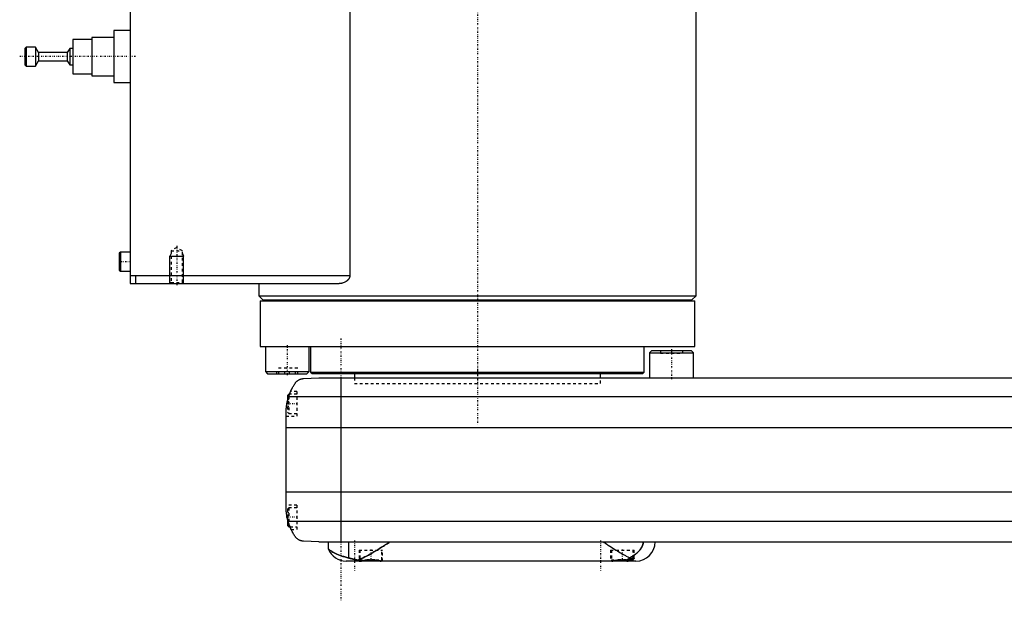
# Model space of a CAD drawing. Extents: x -174 to 602, y -139 to 487.
# Tile 1 of 6: x -167 to 193, y -81 to 131. Entities that reach past the tile are written whole.
import ezdxf

# ---------------------------------------------------------------- set-up
doc = ezdxf.new("R2010")
doc.units = 0
doc.linetypes.add('CENTER', pattern=[1.5, 0.45, -0.5, 0.05, -0.5])
doc.linetypes.add('DASHED', pattern=[2, 1, -1])
for name, color, linetype in [('AM_0', 7, 'CONTINUOUS'), ('AM_10', 7, 'CONTINUOUS'), ('AM_3', 7, 'DASHED'), ('AM_7', 7, 'CENTER')]:
    doc.layers.add(name, color=color, linetype=linetype)

msp = doc.modelspace()

# ---------------------------------------------------------------- linework, layer by layer
at = {"layer": 'AM_0', "color": 7, "linetype": 'CONTINUOUS'}
for p, q in [((-127, 313.5), (-127, 34.5)), ((-46.64, 291.5), (-46.64, 37.5)), ((80, 30), (80, 176)), ((-127, 127), (-133, 127)), ((-133, 127), (-133, 108)), ((-141, 123.75), (-148, 123.75)), ((-148, 123.75), (-148, 111.25)), ((-133, 124.5), (-141, 124.5)), ((-141, 124.5), (-141, 110.5)), ((-165, 121), (-165.5, 120.5)), ((-165.5, 120.5), (-165.5, 114.5)), ((-161.7, 121), (-165, 121)), ((-165, 121), (-165, 114)), ((-160.5, 119), (-161.7, 121)), ((-161.7, 121), (-161.7, 114)), ((-150, 119), (-160.5, 119)), ((-160.5, 119), (-160.5, 116)), ((-149.1, 120.5), (-150, 119)), ((-150, 119), (-150, 116)), ((-148, 120.5), (-149.1, 120.5)), ((-149.1, 120.5), (-149.1, 114.5)), ((-161.7, 114), (-160.5, 116)), ((-160.5, 116), (-150, 116)), ((-150, 116), (-149.1, 114.5)), ((-165.5, 114.5), (-165, 114)), ((-165, 114), (-161.7, 114)), ((-149.1, 114.5), (-148, 114.5)), ((-148, 111.25), (-141, 111.25)), ((-141, 110.5), (-133, 110.5)), ((-133, 108), (-127, 108)), ((-130.6, 46), (-131, 45.6)), ((-131, 45.6), (-131, 39.4)), ((-127, 46), (-130.6, 46)), ((-130.6, 46), (-130.6, 39)), ((-131, 39.4), (-130.6, 39)), ((-130.6, 39), (-127, 39)), ((-127, 37.5), (-46.64, 37.5)), ((-125, 34.5), (-125, 37.5)), ((-127, 34.5), (-50.56, 34.5)), ((-80, 34.5), (-80, 30)), ((-80, 30), (-78.5, 28.5)), ((-80, 30), (80, 30)), ((78.5, 28.5), (80, 30)), ((-79.5, 28.2), (-79.5, 11.5)), ((-79.5, 28.2), (79.5, 28.2)), ((-78.5, 28.5), (78.5, 28.5)), ((-75, 28.5), (-75, 28.2)), ((75, 28.2), (75, 28.5)), ((79.5, 11.5), (79.5, 28.2)), ((-79.5, 11.5), (79.5, 11.5)), ((-77.57, 11.5), (-77.57, 2.3)), ((-61.57, 2.3), (-61.57, 11.5)), ((-61, 11.5), (-61, 2.08)), ((61, 2.08), (61, 11.5)), ((63.8, 10), (63, 9.2)), ((63, 9.2), (63, 0)), ((63, 9.2), (79, 9.2)), ((63.8, 10), (78.2, 10)), ((79, 9.2), (78.2, 10)), ((79, 0), (79, 9.2)), ((-77.57, 2.3), (-76.77, 1.5)), ((-77.57, 2.3), (-61.57, 2.3)), ((-76.77, 1.5), (-62.37, 1.5)), ((-63.58, -0.25), (-58, 0)), ((-62.37, 1.5), (-61.57, 2.3)), ((-61, 2.08), (-60.5, 1.58)), ((-61, 2.08), (61, 2.08)), ((-60.5, 1.58), (60.5, 1.58)), ((-58, 0), (348, 0)), ((-50, 0), (-50, -60)), ((-45, 1.58), (-45, 0)), ((45, 0), (45, 1.58)), ((60.5, 1.58), (61, 2.08)), ((-69, -6), (-69.5, -6.5)), ((-69.5, -6.5), (-69.5, -8.59)), ((-69.01, -6.81), (359.01, -6.81)), ((-68.72, -6), (-69, -6)), ((-69, -6), (-69, -6.79)), ((-70, -46.97), (-70, -13.03)), ((-70, -18.16), (360, -18.16)), ((-70, -41.62), (360, -41.62)), ((-69.5, -51.41), (-69.5, -54)), ((-69.5, -54), (-69, -54.5)), ((-69.24, -52.43), (359.24, -52.43)), ((-69, -53.21), (-69, -54.5)), ((-69, -54.5), (-68.53, -54.5)), ((-58, -60), (-63.58, -59.75)), ((-58, -60), (351.5, -60)), ((-54.53, -60), (-54.53, -62.51)), ((-46.98, -65.9), (-46.98, -60)), ((58, -67), (-48, -67)), ((-42.61, -66.99), (-42.6, -67)), ((-35.4, -67), (-35.39, -66.99)), ((49.39, -66.99), (49.4, -67)), ((54.71, -66.6), (57, -66.6)), ((56.6, -67), (57, -66.6)), ((57, -66.6), (57, -65.89))]:
    msp.add_line(p, q, dxfattribs=at)
for points in [[(-46.64, 37.5, 0), (-46.64, 37.47, 0), (-46.64, 37.42, 0), (-46.64, 37.36, 0), (-46.64, 37.33, 0), (-46.65, 37.3, 0), (-46.65, 37.25, 0), (-46.66, 37.19, 0), (-46.67, 37.14, 0), (-46.68, 37.09, 0), (-46.69, 37.03, 0), (-46.69, 37, 0), (-46.7, 36.98, 0), (-46.71, 36.92, 0), (-46.73, 36.87, 0), (-46.75, 36.82, 0), (-46.76, 36.77, 0), (-46.78, 36.72, 0), (-46.79, 36.69, 0), (-46.8, 36.67, 0), (-46.82, 36.62, 0), (-46.84, 36.57, 0), (-46.86, 36.54, 0), (-46.87, 36.52, 0), (-46.89, 36.47, 0), (-46.92, 36.42, 0), (-46.93, 36.4, 0), (-46.94, 36.37, 0), (-46.97, 36.32, 0), (-47, 36.28, 0), (-47.03, 36.23, 0), (-47.06, 36.19, 0), (-47.09, 36.14, 0), (-47.1, 36.12, 0), (-47.12, 36.1, 0), (-47.15, 36.06, 0), (-47.18, 36.01, 0), (-47.21, 35.97, 0), (-47.25, 35.93, 0), (-47.28, 35.89, 0), (-47.3, 35.87, 0), (-47.32, 35.85, 0), (-47.35, 35.81, 0), (-47.39, 35.77, 0), (-47.43, 35.74, 0), (-47.46, 35.7, 0), (-47.5, 35.66, 0), (-47.52, 35.65, 0), (-47.54, 35.63, 0), (-47.58, 35.59, 0), (-47.61, 35.56, 0), (-47.65, 35.53, 0), (-47.69, 35.49, 0), (-47.73, 35.46, 0), (-47.75, 35.45, 0), (-47.77, 35.43, 0), (-47.81, 35.4, 0), (-47.85, 35.37, 0), (-47.98, 35.28, 0), (-48.11, 35.2, 0), (-48.23, 35.12, 0), (-48.49, 34.98, 0), (-48.76, 34.86, 0), (-49.04, 34.75, 0), (-49.32, 34.67, 0), (-49.6, 34.6, 0), (-49.74, 34.57, 0), (-49.88, 34.55, 0), (-50.15, 34.52, 0), (-50.42, 34.5, 0), (-50.56, 34.5, 0)], [(-69.01, -6.81, 0), (-68.95, -6.65, 0), (-68.84, -6.32, 0), (-68.72, -5.99, 0), (-68.66, -5.83, 0), (-68.59, -5.66, 0), (-68.46, -5.34, 0), (-68.33, -5.03, 0), (-68.19, -4.72, 0), (-68.05, -4.42, 0), (-67.91, -4.12, 0), (-67.83, -3.97, 0), (-67.76, -3.83, 0), (-67.61, -3.55, 0), (-67.46, -3.27, 0), (-67.3, -3, 0), (-67.15, -2.74, 0), (-67, -2.49, 0), (-66.92, -2.37, 0), (-66.85, -2.25, 0), (-66.7, -2.02, 0), (-66.55, -1.8, 0), (-66.48, -1.69, 0)], [(-66.48, -1.69, 0), (-66.4, -1.61, 0), (-66.26, -1.45, 0), (-66.11, -1.31, 0), (-66.03, -1.24, 0), (-65.95, -1.17, 0), (-65.8, -1.05, 0), (-65.64, -0.94, 0), (-65.49, -0.84, 0), (-65.33, -0.75, 0), (-65.18, -0.67, 0), (-65.1, -0.63, 0), (-65.02, -0.59, 0), (-64.87, -0.53, 0), (-64.72, -0.48, 0), (-64.57, -0.42, 0), (-64.47, -0.4, 0), (-64.44, -0.39, 0), (-64.42, -0.38, 0), (-64.4, -0.38, 0), (-64.39, -0.37, 0), (-64.36, -0.37, 0), (-64.33, -0.36, 0), (-64.3, -0.35, 0), (-64.28, -0.35, 0), (-64.25, -0.34, 0), (-64.23, -0.34, 0), (-64.22, -0.33, 0), (-64.19, -0.33, 0), (-64.16, -0.32, 0), (-64.14, -0.32, 0), (-64.13, -0.32, 0), (-64.1, -0.31, 0), (-64.07, -0.31, 0), (-64.05, -0.3, 0), (-64.04, -0.3, 0), (-64.01, -0.3, 0), (-63.98, -0.29, 0), (-63.95, -0.29, 0), (-63.92, -0.28, 0), (-63.88, -0.28, 0), (-63.87, -0.28, 0), (-63.85, -0.28, 0), (-63.82, -0.27, 0), (-63.79, -0.27, 0), (-63.76, -0.27, 0), (-63.73, -0.26, 0), (-63.69, -0.26, 0), (-63.68, -0.26, 0), (-63.66, -0.26, 0), (-63.63, -0.26, 0), (-63.6, -0.25, 0), (-63.58, -0.25, 0)], [(-70, -13.03, 0), (-70, -12.86, 0), (-69.99, -12.52, 0), (-69.98, -12.18, 0), (-69.97, -12.01, 0), (-69.96, -11.84, 0), (-69.94, -11.5, 0), (-69.91, -11.15, 0), (-69.88, -10.81, 0), (-69.83, -10.46, 0), (-69.79, -10.12, 0), (-69.76, -9.94, 0), (-69.73, -9.77, 0), (-69.67, -9.42, 0), (-69.6, -9.07, 0), (-69.53, -8.72, 0), (-69.45, -8.37, 0), (-69.36, -8.03, 0), (-69.32, -7.85, 0), (-69.27, -7.68, 0), (-69.17, -7.33, 0), (-69.06, -6.99, 0), (-69.01, -6.81, 0)], [(-68.72, -6, 0), (-68.7, -5.95, 0), (-68.66, -5.85, 0), (-68.63, -5.75, 0), (-68.61, -5.71, 0), (-68.59, -5.66, 0), (-68.56, -5.58, 0), (-68.53, -5.49, 0), (-68.49, -5.42, 0), (-68.47, -5.35, 0), (-68.44, -5.29, 0), (-68.43, -5.26, 0), (-68.42, -5.23, 0), (-68.39, -5.18, 0), (-68.37, -5.13, 0), (-68.36, -5.09, 0), (-68.34, -5.06, 0), (-68.33, -5.04, 0), (-68.33, -5.03, 0), (-68.32, -5.02, 0), (-68.32, -5.01, 0), (-68.32, -5, 0), (-68.32, -5, 0)], [(-70, -13.03, 0), (-70, -12.94, 0), (-70, -12.76, 0), (-69.99, -12.57, 0), (-69.99, -12.47, 0), (-69.99, -12.36, 0), (-69.98, -12.14, 0), (-69.97, -11.91, 0), (-69.95, -11.67, 0), (-69.93, -11.42, 0), (-69.91, -11.15, 0), (-69.9, -11.02, 0), (-69.88, -10.89, 0), (-69.85, -10.62, 0), (-69.82, -10.34, 0), (-69.78, -10.07, 0), (-69.74, -9.8, 0), (-69.69, -9.53, 0), (-69.67, -9.4, 0), (-69.64, -9.26, 0), (-69.59, -8.99, 0), (-69.53, -8.72, 0), (-69.5, -8.59, 0)], [(-70, -13.03, 0), (-70, -12.94, 0), (-70, -12.76, 0), (-69.99, -12.57, 0), (-69.99, -12.47, 0), (-69.99, -12.36, 0), (-69.98, -12.14, 0), (-69.97, -11.91, 0), (-69.95, -11.67, 0), (-69.93, -11.42, 0), (-69.91, -11.15, 0), (-69.9, -11.02, 0), (-69.88, -10.89, 0), (-69.85, -10.62, 0), (-69.82, -10.34, 0), (-69.78, -10.07, 0), (-69.74, -9.8, 0), (-69.69, -9.53, 0), (-69.67, -9.4, 0), (-69.64, -9.26, 0), (-69.59, -8.99, 0), (-69.53, -8.72, 0), (-69.5, -8.59, 0)], [(-69.24, -52.43, 0), (-69.28, -52.27, 0), (-69.37, -51.97, 0), (-69.44, -51.66, 0), (-69.48, -51.51, 0), (-69.51, -51.35, 0), (-69.58, -51.05, 0), (-69.64, -50.74, 0), (-69.7, -50.44, 0), (-69.75, -50.13, 0), (-69.79, -49.83, 0), (-69.82, -49.68, 0), (-69.84, -49.52, 0), (-69.87, -49.22, 0), (-69.9, -48.92, 0), (-69.93, -48.63, 0), (-69.95, -48.33, 0), (-69.97, -48.03, 0), (-69.98, -47.88, 0), (-69.99, -47.73, 0), (-69.99, -47.42, 0), (-70, -47.12, 0), (-70, -46.97, 0)], [(-69.5, -51.41, 0), (-69.53, -51.27, 0), (-69.59, -50.98, 0), (-69.65, -50.69, 0), (-69.68, -50.54, 0), (-69.7, -50.4, 0), (-69.75, -50.1, 0), (-69.8, -49.81, 0), (-69.84, -49.51, 0), (-69.87, -49.23, 0), (-69.9, -48.95, 0), (-69.91, -48.81, 0), (-69.93, -48.68, 0), (-69.95, -48.43, 0), (-69.96, -48.18, 0), (-69.98, -47.96, 0), (-69.98, -47.75, 0), (-69.99, -47.55, 0), (-69.99, -47.46, 0), (-70, -47.37, 0), (-70, -47.19, 0), (-70, -47.04, 0), (-70, -46.97, 0)], [(-66.48, -58.31, 0), (-66.55, -58.19, 0), (-66.72, -57.95, 0), (-66.88, -57.69, 0), (-66.97, -57.56, 0), (-67.05, -57.42, 0), (-67.22, -57.14, 0), (-67.39, -56.85, 0), (-67.56, -56.55, 0), (-67.72, -56.24, 0), (-67.89, -55.91, 0), (-67.97, -55.75, 0), (-68.05, -55.58, 0), (-68.21, -55.24, 0), (-68.37, -54.88, 0), (-68.52, -54.53, 0), (-68.66, -54.16, 0), (-68.8, -53.78, 0), (-68.87, -53.6, 0), (-68.94, -53.4, 0), (-69.06, -53.02, 0), (-69.18, -52.62, 0), (-69.24, -52.43, 0)], [(-68.09, -55.5, 0), (-68.09, -55.5, 0), (-68.09, -55.49, 0), (-68.1, -55.48, 0), (-68.1, -55.47, 0), (-68.11, -55.46, 0), (-68.12, -55.44, 0), (-68.13, -55.4, 0), (-68.15, -55.37, 0), (-68.17, -55.32, 0), (-68.2, -55.27, 0), (-68.21, -55.24, 0), (-68.22, -55.21, 0), (-68.25, -55.15, 0), (-68.28, -55.08, 0), (-68.31, -55, 0), (-68.35, -54.92, 0), (-68.39, -54.84, 0), (-68.41, -54.79, 0), (-68.43, -54.75, 0), (-68.47, -54.65, 0), (-68.51, -54.55, 0), (-68.53, -54.5, 0)], [(-63.58, -59.75, 0), (-63.6, -59.75, 0), (-63.63, -59.74, 0), (-63.67, -59.74, 0), (-63.68, -59.74, 0), (-63.7, -59.74, 0), (-63.73, -59.74, 0), (-63.76, -59.73, 0), (-63.8, -59.73, 0), (-63.83, -59.73, 0), (-63.86, -59.72, 0), (-63.88, -59.72, 0), (-63.9, -59.72, 0), (-63.93, -59.71, 0), (-63.96, -59.71, 0), (-63.99, -59.71, 0), (-64.02, -59.7, 0), (-64.06, -59.7, 0), (-64.07, -59.69, 0), (-64.09, -59.69, 0), (-64.12, -59.68, 0), (-64.15, -59.68, 0), (-64.16, -59.68, 0), (-64.18, -59.67, 0), (-64.21, -59.67, 0), (-64.24, -59.66, 0), (-64.25, -59.66, 0), (-64.27, -59.65, 0), (-64.3, -59.65, 0), (-64.32, -59.64, 0), (-64.35, -59.63, 0), (-64.38, -59.63, 0), (-64.41, -59.62, 0), (-64.42, -59.62, 0), (-64.44, -59.61, 0), (-64.47, -59.6, 0), (-64.49, -59.6, 0), (-64.59, -59.57, 0), (-64.74, -59.52, 0), (-64.9, -59.46, 0), (-65.05, -59.39, 0), (-65.13, -59.36, 0), (-65.21, -59.32, 0), (-65.37, -59.23, 0), (-65.53, -59.14, 0), (-65.69, -59.03, 0), (-65.84, -58.92, 0), (-66, -58.79, 0), (-66.07, -58.73, 0), (-66.14, -58.66, 0), (-66.28, -58.53, 0), (-66.41, -58.38, 0), (-66.48, -58.31, 0)], [(-43.84, -66.65, 0), (-43.55, -66.55, 0), (-42.96, -66.33, 0), (-42.38, -66.08, 0), (-42.08, -65.95, 0), (-41.78, -65.81, 0), (-41.16, -65.51, 0), (-40.52, -65.18, 0), (-39.87, -64.83, 0), (-39.21, -64.46, 0), (-38.53, -64.07, 0), (-38.19, -63.87, 0), (-37.85, -63.67, 0), (-37.16, -63.25, 0), (-36.46, -62.83, 0), (-35.77, -62.4, 0), (-35.07, -61.96, 0), (-34.38, -61.52, 0), (-34.03, -61.3, 0), (-33.69, -61.08, 0), (-33, -60.64, 0), (-32.33, -60.21, 0), (-32, -60, 0)], [(46, -60, 0), (46.27, -60.17, 0), (46.8, -60.51, 0), (47.34, -60.86, 0), (47.62, -61.04, 0), (47.89, -61.21, 0), (48.45, -61.56, 0), (49, -61.92, 0), (49.56, -62.27, 0), (50.12, -62.61, 0), (50.68, -62.96, 0), (50.95, -63.13, 0), (51.23, -63.3, 0), (51.78, -63.63, 0), (52.33, -63.95, 0), (52.88, -64.27, 0), (53.41, -64.57, 0), (53.94, -64.87, 0), (54.2, -65.01, 0), (54.46, -65.15, 0), (54.98, -65.41, 0), (55.48, -65.66, 0), (55.72, -65.78, 0)], [(55.72, -65.78, 0), (55.99, -65.65, 0), (56.5, -65.37, 0), (56.99, -65.08, 0), (57.22, -64.93, 0), (57.44, -64.78, 0), (57.86, -64.46, 0), (58.25, -64.15, 0), (58.61, -63.83, 0), (58.93, -63.51, 0), (59.22, -63.2, 0), (59.36, -63.04, 0), (59.48, -62.89, 0), (59.72, -62.57, 0), (59.93, -62.25, 0), (60.12, -61.93, 0), (60.22, -61.74, 0), (60.25, -61.68, 0), (60.27, -61.63, 0), (60.28, -61.6, 0), (60.3, -61.57, 0), (60.32, -61.52, 0), (60.34, -61.46, 0), (60.37, -61.41, 0), (60.39, -61.35, 0), (60.41, -61.3, 0), (60.42, -61.27, 0), (60.43, -61.24, 0), (60.45, -61.19, 0), (60.47, -61.13, 0), (60.48, -61.1, 0), (60.48, -61.07, 0), (60.5, -61.02, 0), (60.52, -60.96, 0), (60.53, -60.93, 0), (60.53, -60.9, 0), (60.55, -60.84, 0), (60.56, -60.79, 0), (60.58, -60.73, 0), (60.59, -60.67, 0), (60.6, -60.6, 0), (60.6, -60.57, 0), (60.61, -60.54, 0), (60.62, -60.48, 0), (60.63, -60.42, 0), (60.63, -60.35, 0), (60.64, -60.29, 0), (60.64, -60.23, 0), (60.65, -60.19, 0), (60.65, -60.16, 0), (60.65, -60.1, 0), (60.65, -60.03, 0), (60.65, -60, 0)], [(-54.53, -62.51, 0), (-54.53, -62.52, 0), (-54.48, -62.56, 0), (-54.38, -62.65, 0), (-54.32, -62.71, 0), (-54.24, -62.77, 0), (-54.05, -62.93, 0), (-53.81, -63.11, 0), (-53.53, -63.31, 0), (-53.2, -63.52, 0), (-52.82, -63.75, 0), (-52.61, -63.87, 0), (-52.4, -63.98, 0), (-51.93, -64.22, 0), (-51.41, -64.46, 0), (-50.85, -64.7, 0), (-50.25, -64.93, 0), (-49.6, -65.16, 0), (-49.25, -65.27, 0), (-48.9, -65.38, 0), (-48.16, -65.6, 0), (-47.38, -65.81, 0), (-46.98, -65.9, 0)], [(-46.98, -65.9, 0), (-46.91, -65.92, 0), (-46.76, -65.96, 0), (-46.61, -65.99, 0), (-46.54, -66.01, 0), (-46.46, -66.03, 0), (-46.31, -66.07, 0), (-46.15, -66.11, 0), (-45.98, -66.15, 0), (-45.81, -66.2, 0), (-45.64, -66.24, 0), (-45.56, -66.26, 0), (-45.47, -66.28, 0), (-45.29, -66.33, 0), (-45.11, -66.37, 0), (-44.92, -66.41, 0), (-44.73, -66.46, 0), (-44.54, -66.5, 0), (-44.44, -66.52, 0), (-44.35, -66.54, 0), (-44.15, -66.59, 0), (-43.94, -66.63, 0), (-43.84, -66.65, 0)], [(-43.84, -66.65, 0), (-43.81, -66.66, 0), (-43.74, -66.69, 0), (-43.67, -66.72, 0), (-43.64, -66.74, 0), (-43.6, -66.75, 0), (-43.53, -66.78, 0), (-43.46, -66.8, 0), (-43.39, -66.83, 0), (-43.32, -66.85, 0), (-43.26, -66.87, 0), (-43.22, -66.88, 0), (-43.18, -66.89, 0), (-43.11, -66.91, 0), (-43.04, -66.92, 0), (-42.97, -66.94, 0), (-42.9, -66.95, 0), (-42.83, -66.96, 0), (-42.8, -66.97, 0), (-42.76, -66.97, 0), (-42.69, -66.98, 0), (-42.62, -66.99, 0), (-42.58, -66.99, 0)], [(-43.3, -67, 0), (-43.3, -66.99, 0), (-43.29, -66.99, 0), (-43.29, -66.99, 0), (-43.28, -66.99, 0), (-43.27, -66.99, 0), (-43.25, -66.99, 0), (-43.23, -66.99, 0), (-43.2, -66.98, 0), (-43.17, -66.98, 0), (-43.14, -66.98, 0), (-43.12, -66.98, 0), (-43.1, -66.98, 0), (-43.05, -66.98, 0), (-43, -66.98, 0), (-42.95, -66.98, 0), (-42.89, -66.98, 0), (-42.83, -66.98, 0), (-42.8, -66.99, 0), (-42.77, -66.99, 0), (-42.7, -66.99, 0), (-42.62, -66.99, 0), (-42.58, -66.99, 0)], [(-43.25, -67, 0), (-43.26, -67, 0), (-43.29, -67, 0), (-43.3, -67, 0), (-43.3, -67, 0)], [(-42.58, -66.99, 0), (-42.56, -66.99, 0), (-42.51, -66.98, 0), (-42.46, -66.98, 0), (-42.44, -66.98, 0), (-42.42, -66.97, 0), (-42.36, -66.97, 0), (-42.31, -66.96, 0), (-42.26, -66.95, 0), (-42.21, -66.95, 0), (-42.15, -66.94, 0), (-42.13, -66.93, 0), (-42.1, -66.93, 0), (-42.04, -66.92, 0), (-41.99, -66.91, 0), (-41.93, -66.91, 0), (-41.87, -66.9, 0), (-41.81, -66.89, 0), (-41.78, -66.88, 0), (-41.75, -66.88, 0), (-41.68, -66.87, 0), (-41.62, -66.86, 0), (-41.58, -66.85, 0), (-41.55, -66.85, 0), (-41.48, -66.84, 0), (-41.42, -66.82, 0), (-41.38, -66.82, 0), (-41.35, -66.81, 0), (-41.28, -66.8, 0), (-41.21, -66.79, 0), (-41.13, -66.78, 0), (-41.06, -66.77, 0), (-40.99, -66.76, 0), (-40.95, -66.76, 0), (-40.91, -66.75, 0), (-40.84, -66.74, 0), (-40.76, -66.73, 0), (-40.68, -66.72, 0), (-40.61, -66.71, 0), (-40.53, -66.7, 0), (-40.49, -66.7, 0), (-40.45, -66.69, 0), (-40.37, -66.68, 0), (-40.29, -66.68, 0), (-40.21, -66.67, 0), (-40.13, -66.66, 0), (-40.05, -66.65, 0), (-40.01, -66.65, 0), (-39.97, -66.65, 0), (-39.88, -66.64, 0), (-39.8, -66.64, 0), (-39.72, -66.63, 0), (-39.64, -66.63, 0), (-39.56, -66.62, 0), (-39.52, -66.62, 0), (-39.48, -66.62, 0), (-39.39, -66.62, 0), (-39.31, -66.62, 0), (-39.23, -66.61, 0), (-39.15, -66.61, 0), (-39.07, -66.61, 0), (-39.03, -66.61, 0), (-38.99, -66.61, 0), (-38.91, -66.61, 0), (-38.83, -66.61, 0), (-38.79, -66.61, 0), (-38.75, -66.61, 0), (-38.67, -66.62, 0), (-38.59, -66.62, 0), (-38.55, -66.62, 0), (-38.51, -66.62, 0), (-38.42, -66.62, 0), (-38.34, -66.63, 0), (-38.26, -66.63, 0), (-38.18, -66.64, 0), (-38.1, -66.64, 0), (-38.06, -66.65, 0), (-38.02, -66.65, 0), (-37.93, -66.66, 0), (-37.85, -66.66, 0), (-37.77, -66.67, 0), (-37.69, -66.68, 0), (-37.61, -66.69, 0), (-37.57, -66.69, 0), (-37.53, -66.7, 0), (-37.46, -66.7, 0), (-37.38, -66.71, 0), (-37.3, -66.72, 0), (-37.22, -66.73, 0), (-37.15, -66.74, 0), (-37.11, -66.75, 0), (-37.07, -66.75, 0), (-37, -66.76, 0), (-36.92, -66.77, 0), (-36.85, -66.78, 0), (-36.78, -66.8, 0), (-36.71, -66.81, 0), (-36.67, -66.81, 0), (-36.64, -66.82, 0), (-36.57, -66.83, 0), (-36.5, -66.84, 0), (-36.43, -66.85, 0), (-36.37, -66.86, 0), (-36.3, -66.87, 0), (-36.27, -66.87, 0), (-36.24, -66.88, 0), (-36.18, -66.89, 0), (-36.12, -66.9, 0), (-36.09, -66.9, 0), (-36.06, -66.91, 0), (-36, -66.92, 0), (-35.94, -66.92, 0), (-35.92, -66.93, 0), (-35.89, -66.93, 0), (-35.83, -66.94, 0), (-35.78, -66.95, 0), (-35.73, -66.96, 0), (-35.67, -66.96, 0), (-35.62, -66.97, 0), (-35.6, -66.97, 0), (-35.57, -66.97, 0), (-35.52, -66.98, 0), (-35.48, -66.98, 0), (-35.43, -66.99, 0), (-35.38, -66.99, 0), (-35.34, -67, 0), (-35.32, -67, 0), (-35.3, -67, 0), (-35.25, -67, 0), (-35.21, -67, 0), (-35.19, -67, 0)], [(49.19, -67, 0), (49.21, -67, 0), (49.23, -67, 0), (49.26, -67, 0), (49.28, -67, 0), (49.29, -67, 0), (49.32, -67, 0), (49.35, -66.99, 0), (49.38, -66.99, 0), (49.41, -66.99, 0), (49.44, -66.99, 0), (49.46, -66.99, 0), (49.48, -66.98, 0), (49.51, -66.98, 0), (49.54, -66.98, 0), (49.58, -66.97, 0), (49.61, -66.97, 0), (49.64, -66.97, 0), (49.66, -66.96, 0), (49.68, -66.96, 0), (49.72, -66.96, 0), (49.75, -66.95, 0), (49.77, -66.95, 0), (49.79, -66.95, 0), (49.82, -66.94, 0), (49.86, -66.94, 0), (49.88, -66.93, 0), (49.9, -66.93, 0), (49.94, -66.93, 0), (49.98, -66.92, 0), (50.01, -66.91, 0), (50.05, -66.91, 0), (50.09, -66.9, 0), (50.12, -66.9, 0), (50.14, -66.9, 0), (50.18, -66.89, 0), (50.22, -66.88, 0), (50.26, -66.88, 0), (50.31, -66.87, 0), (50.35, -66.86, 0), (50.37, -66.86, 0), (50.39, -66.85, 0), (50.44, -66.85, 0), (50.48, -66.84, 0), (50.53, -66.83, 0), (50.58, -66.83, 0), (50.62, -66.82, 0), (50.65, -66.81, 0), (50.67, -66.81, 0), (50.72, -66.8, 0), (50.77, -66.8, 0), (50.82, -66.79, 0), (50.87, -66.78, 0), (50.92, -66.77, 0), (50.94, -66.77, 0), (50.97, -66.77, 0), (51.02, -66.76, 0), (51.07, -66.75, 0), (51.12, -66.75, 0), (51.17, -66.74, 0), (51.22, -66.73, 0), (51.25, -66.73, 0), (51.28, -66.73, 0), (51.33, -66.72, 0), (51.38, -66.71, 0), (51.41, -66.71, 0), (51.43, -66.71, 0), (51.49, -66.7, 0), (51.54, -66.69, 0), (51.57, -66.69, 0), (51.6, -66.69, 0), (51.65, -66.68, 0), (51.7, -66.68, 0), (51.76, -66.67, 0), (51.81, -66.67, 0), (51.87, -66.66, 0), (51.9, -66.66, 0), (51.92, -66.66, 0), (51.98, -66.65, 0), (52.04, -66.65, 0), (52.09, -66.64, 0), (52.15, -66.64, 0), (52.2, -66.64, 0), (52.23, -66.64, 0), (52.26, -66.63, 0), (52.31, -66.63, 0), (52.37, -66.63, 0), (52.43, -66.62, 0), (52.48, -66.62, 0), (52.54, -66.62, 0), (52.57, -66.62, 0), (52.59, -66.62, 0), (52.65, -66.62, 0), (52.7, -66.61, 0), (52.76, -66.61, 0), (52.82, -66.61, 0), (52.87, -66.61, 0), (52.9, -66.61, 0), (52.93, -66.61, 0), (52.98, -66.61, 0), (53.03, -66.61, 0), (53.09, -66.61, 0), (53.14, -66.61, 0), (53.2, -66.61, 0), (53.23, -66.61, 0), (53.25, -66.61, 0), (53.31, -66.62, 0), (53.37, -66.62, 0), (53.39, -66.62, 0), (53.42, -66.62, 0), (53.48, -66.62, 0), (53.53, -66.62, 0), (53.56, -66.62, 0), (53.59, -66.63, 0), (53.64, -66.63, 0), (53.7, -66.63, 0), (53.76, -66.63, 0), (53.81, -66.64, 0), (53.87, -66.64, 0), (53.9, -66.64, 0), (53.92, -66.65, 0), (53.98, -66.65, 0), (54.03, -66.65, 0), (54.09, -66.66, 0), (54.15, -66.66, 0), (54.2, -66.67, 0), (54.23, -66.67, 0), (54.26, -66.67, 0), (54.31, -66.68, 0), (54.36, -66.68, 0), (54.39, -66.69, 0)], [(54.39, -66.69, 0), (54.43, -66.67, 0), (54.51, -66.63, 0), (54.59, -66.6, 0), (54.62, -66.58, 0), (54.66, -66.56, 0), (54.74, -66.52, 0), (54.81, -66.47, 0), (54.89, -66.43, 0), (54.96, -66.38, 0), (55.04, -66.34, 0), (55.08, -66.31, 0), (55.11, -66.28, 0), (55.19, -66.23, 0), (55.26, -66.18, 0), (55.33, -66.12, 0), (55.41, -66.07, 0), (55.48, -66.01, 0), (55.51, -65.98, 0), (55.55, -65.94, 0), (55.62, -65.88, 0), (55.69, -65.82, 0), (55.72, -65.78, 0)], [(54.39, -66.69, 0), (54.53, -66.65, 0), (54.8, -66.57, 0), (55.06, -66.5, 0), (55.19, -66.46, 0), (55.31, -66.42, 0), (55.55, -66.34, 0), (55.78, -66.26, 0), (56, -66.18, 0), (56.12, -66.14, 0), (56.15, -66.13, 0), (56.19, -66.12, 0), (56.2, -66.11, 0), (56.22, -66.11, 0), (56.25, -66.1, 0), (56.28, -66.09, 0), (56.32, -66.08, 0), (56.35, -66.07, 0), (56.38, -66.06, 0), (56.39, -66.05, 0), (56.41, -66.05, 0), (56.44, -66.04, 0), (56.47, -66.03, 0), (56.48, -66.02, 0), (56.5, -66.02, 0), (56.53, -66.01, 0), (56.55, -66, 0), (56.57, -66, 0), (56.58, -65.99, 0), (56.61, -65.98, 0), (56.64, -65.98, 0), (56.66, -65.97, 0), (56.69, -65.96, 0), (56.71, -65.96, 0), (56.73, -65.95, 0), (56.74, -65.95, 0), (56.76, -65.94, 0), (56.79, -65.94, 0), (56.81, -65.93, 0), (56.83, -65.93, 0), (56.85, -65.92, 0), (56.87, -65.92, 0), (56.88, -65.92, 0), (56.9, -65.91, 0), (56.92, -65.91, 0), (56.94, -65.9, 0), (56.96, -65.9, 0), (56.98, -65.9, 0), (56.99, -65.9, 0), (57, -65.89, 0), (57.01, -65.89, 0), (57.03, -65.89, 0), (57.05, -65.89, 0), (57.07, -65.89, 0), (57.08, -65.89, 0), (57.09, -65.89, 0), (57.1, -65.89, 0), (57.11, -65.89, 0), (57.13, -65.89, 0), (57.14, -65.89, 0), (57.15, -65.89, 0), (57.17, -65.89, 0), (57.17, -65.89, 0), (57.18, -65.89, 0), (57.19, -65.89, 0), (57.2, -65.89, 0), (57.21, -65.9, 0), (57.21, -65.9, 0), (57.22, -65.9, 0), (57.23, -65.9, 0), (57.24, -65.91, 0), (57.24, -65.91, 0), (57.25, -65.91, 0), (57.26, -65.92, 0), (57.26, -65.92, 0), (57.27, -65.93, 0), (57.27, -65.93, 0), (57.28, -65.93, 0), (57.28, -65.94, 0), (57.28, -65.94, 0), (57.29, -65.95, 0), (57.29, -65.96, 0), (57.29, -65.96, 0), (57.3, -65.97, 0), (57.3, -65.97, 0), (57.3, -65.98, 0), (57.3, -65.99, 0), (57.3, -65.99, 0), (57.3, -66, 0)], [(57.3, -66, 0), (57.3, -66.01, 0), (57.3, -66.02, 0), (57.29, -66.04, 0), (57.29, -66.05, 0), (57.29, -66.06, 0), (57.28, -66.08, 0), (57.27, -66.1, 0), (57.26, -66.12, 0), (57.25, -66.14, 0), (57.23, -66.16, 0), (57.22, -66.17, 0), (57.22, -66.18, 0), (57.2, -66.2, 0), (57.18, -66.22, 0), (57.15, -66.25, 0), (57.13, -66.27, 0), (57.1, -66.29, 0), (57.09, -66.3, 0), (57.08, -66.32, 0), (57.05, -66.34, 0), (57.02, -66.36, 0), (57, -66.38, 0)]]:
    msp.add_polyline3d(points, dxfattribs=at)
for centre, start, end in [((58, -60), 270, 0), ((-48, -60), 201.0345, 270)]:
    msp.add_arc(centre, 7, start, end, dxfattribs=at)
at = {"layer": 'AM_10', "color": 7, "linetype": 'CONTINUOUS'}
for p, q in [((-112.07, 45.5), (-112.5, 44.5)), ((-112.5, 34.5), (-112.5, 44.5)), ((-112.5, 44.5), (-107.5, 44.5)), ((-107.93, 45.5), (-107.5, 44.5)), ((-107.5, 34.5), (-107.5, 44.5))]:
    msp.add_line(p, q, dxfattribs=at)
at = {"layer": 'AM_3', "color": 6, "linetype": 'DASHED'}
for p, q in [((-110, 47.69), (-112.07, 46.5)), ((-107.93, 46.5), (-110, 47.69)), ((-131, 44), (-130.5, 44)), ((-130.5, 41), (-130.5, 44)), ((-112.07, 46.5), (-112.07, 34.93)), ((-112.07, 46.5), (-107.93, 46.5)), ((-107.93, 34.93), (-107.93, 46.5)), ((-131, 42.5), (-130.5, 42.5)), ((-131, 41), (-130.5, 41)), ((-112.07, 34.93), (-112.5, 34.5)), ((-112.07, 34.93), (-107.93, 34.93)), ((-107.5, 34.5), (-107.93, 34.93)), ((67, 10), (67, 9)), ((67, 9), (75, 9)), ((71, 10), (71, 9)), ((75, 10), (75, 9)), ((-73.41, 1.5), (-73.41, 3.5)), ((-65.74, 3.5), (-73.41, 3.5)), ((-72.6, 1.5), (-72.6, 3.5)), ((-70.38, 1.5), (-70.38, 3.5)), ((-68.77, 1.5), (-68.77, 3.5)), ((-66.55, 1.5), (-66.55, 3.5)), ((-65.74, 1.5), (-65.74, 3.5)), ((-61.74, 2.3), (-61.57, 2.3)), ((-45, 0), (-45, -2)), ((-45, -2), (45, -2)), ((-45, -2), (45, -2)), ((45, -2), (45, 0)), ((-69, -6.79), (-69, -13)), ((-66, -6), (-68.72, -6)), ((-66, -5), (-68.32, -5)), ((-66, -5), (-66, -14)), ((-69.5, -7.77), (-69, -7.77)), ((-69.5, -8.59), (-69.5, -12.5)), ((-69.5, -8.63), (-69, -8.63)), ((-69.5, -10.37), (-69, -10.37)), ((-70, -14), (-66, -14)), ((-69.5, -11.23), (-69, -11.23)), ((-69.5, -12.5), (-69, -13)), ((-69, -13), (-66, -13)), ((-66, -46.5), (-70, -46.5)), ((-66, -46.5), (-66, -55.5)), ((-69, -47.5), (-69.5, -48)), ((-69.5, -48), (-69.5, -51.41)), ((-69.5, -49.27), (-69, -49.27)), ((-69.5, -50.13), (-69, -50.13)), ((-66, -47.5), (-69, -47.5)), ((-69, -47.5), (-69, -53.21)), ((-69.5, -51.87), (-69, -51.87)), ((-69.5, -52.73), (-69, -52.73)), ((-68.53, -54.5), (-66, -54.5)), ((-68.09, -55.5), (-66, -55.5)), ((-43.3, -63), (-43.3, -67)), ((-43.3, -63), (-34.7, -63)), ((-43, -63), (-43, -66.6)), ((-35, -66.6), (-35, -63)), ((-34.7, -67), (-34.7, -63)), ((48.7, -63), (48.7, -67)), ((48.7, -63), (57.3, -63)), ((49, -63), (49, -66.6)), ((57, -65.89), (57, -63)), ((57.3, -66), (57.3, -63)), ((-43, -66.6), (-42.61, -66.99)), ((-43, -66.6), (-35, -66.6)), ((-35.4, -67), (-42.6, -67)), ((-40.5, -67), (-40.5, -66.5)), ((-37.5, -66.5), (-40.5, -66.5)), ((-39, -67), (-39, -66.5)), ((-37.5, -67), (-37.5, -66.5)), ((-35.39, -66.99), (-35, -66.6)), ((49, -66.6), (49.39, -66.99)), ((49, -66.6), (54.71, -66.6)), ((51.5, -67), (51.5, -66.5)), ((54.5, -66.5), (51.5, -66.5)), ((53, -67), (53, -66.5)), ((54.5, -67), (54.5, -66.5))]:
    msp.add_line(p, q, dxfattribs=at)
for points in [[(-69.5, -8.59, 0), (-69.48, -8.5, 0), (-69.44, -8.33, 0), (-69.4, -8.17, 0), (-69.38, -8.08, 0), (-69.36, -8, 0), (-69.31, -7.84, 0), (-69.27, -7.67, 0), (-69.22, -7.52, 0), (-69.18, -7.36, 0), (-69.13, -7.21, 0), (-69.11, -7.13, 0), (-69.09, -7.06, 0), (-69.04, -6.92, 0), (-69, -6.78, 0), (-68.95, -6.65, 0), (-68.91, -6.52, 0), (-68.87, -6.39, 0), (-68.85, -6.34, 0), (-68.82, -6.28, 0), (-68.78, -6.16, 0), (-68.74, -6.05, 0), (-68.72, -6, 0)], [(-68.53, -54.5, 0), (-68.55, -54.44, 0), (-68.6, -54.31, 0), (-68.66, -54.17, 0), (-68.68, -54.11, 0), (-68.71, -54.03, 0), (-68.77, -53.89, 0), (-68.82, -53.73, 0), (-68.88, -53.57, 0), (-68.94, -53.4, 0), (-68.99, -53.23, 0), (-69.02, -53.14, 0), (-69.05, -53.05, 0), (-69.11, -52.87, 0), (-69.17, -52.68, 0), (-69.22, -52.49, 0), (-69.28, -52.3, 0), (-69.33, -52.1, 0), (-69.35, -52.01, 0), (-69.38, -51.91, 0), (-69.43, -51.71, 0), (-69.48, -51.51, 0), (-69.5, -51.41, 0)], [(-69.15, -52.73, 0), (-69.16, -52.7, 0), (-69.18, -52.63, 0), (-69.2, -52.55, 0), (-69.21, -52.52, 0), (-69.22, -52.48, 0), (-69.25, -52.41, 0), (-69.27, -52.34, 0), (-69.29, -52.26, 0), (-69.31, -52.19, 0), (-69.33, -52.12, 0), (-69.34, -52.08, 0), (-69.35, -52.04, 0), (-69.36, -51.97, 0), (-69.38, -51.9, 0), (-69.4, -51.82, 0), (-69.42, -51.75, 0), (-69.44, -51.67, 0), (-69.45, -51.64, 0), (-69.46, -51.6, 0), (-69.47, -51.52, 0), (-69.49, -51.45, 0), (-69.5, -51.41, 0)], [(-68.53, -54.5, 0), (-68.54, -54.46, 0), (-68.58, -54.38, 0), (-68.61, -54.3, 0), (-68.62, -54.26, 0), (-68.64, -54.22, 0), (-68.67, -54.13, 0), (-68.71, -54.04, 0), (-68.74, -53.95, 0), (-68.78, -53.86, 0), (-68.81, -53.76, 0), (-68.83, -53.71, 0), (-68.85, -53.66, 0), (-68.88, -53.56, 0), (-68.92, -53.46, 0), (-68.95, -53.35, 0), (-68.99, -53.24, 0), (-69.03, -53.13, 0), (-69.04, -53.08, 0), (-69.06, -53.02, 0), (-69.1, -52.91, 0), (-69.13, -52.79, 0), (-69.15, -52.73, 0)], [(-32, -60, 0), (-32.33, -60.21, 0), (-33, -60.64, 0), (-33.69, -61.08, 0), (-34.03, -61.3, 0), (-34.38, -61.52, 0), (-35.07, -61.96, 0), (-35.77, -62.4, 0), (-36.46, -62.83, 0), (-37.16, -63.25, 0), (-37.85, -63.67, 0), (-38.19, -63.87, 0), (-38.53, -64.07, 0), (-39.21, -64.46, 0), (-39.87, -64.83, 0), (-40.52, -65.18, 0), (-41.16, -65.51, 0), (-41.78, -65.81, 0), (-42.08, -65.95, 0), (-42.38, -66.08, 0), (-42.96, -66.33, 0), (-43.55, -66.55, 0), (-43.84, -66.65, 0)], [(60.65, -60, 0), (60.65, -60.04, 0), (60.65, -60.11, 0), (60.65, -60.19, 0), (60.64, -60.22, 0), (60.64, -60.26, 0), (60.64, -60.34, 0), (60.63, -60.41, 0), (60.62, -60.48, 0), (60.61, -60.55, 0), (60.59, -60.63, 0), (60.59, -60.66, 0), (60.58, -60.7, 0), (60.57, -60.77, 0), (60.55, -60.84, 0), (60.53, -60.9, 0), (60.52, -60.97, 0), (60.5, -61.04, 0), (60.49, -61.07, 0), (60.48, -61.1, 0), (60.45, -61.17, 0), (60.43, -61.23, 0), (60.42, -61.26, 0), (60.41, -61.29, 0), (60.39, -61.35, 0), (60.36, -61.42, 0), (60.35, -61.45, 0), (60.34, -61.48, 0), (60.31, -61.54, 0), (60.29, -61.6, 0), (60.26, -61.65, 0), (60.23, -61.71, 0), (60.2, -61.77, 0), (60.19, -61.8, 0), (60.17, -61.83, 0), (60.14, -61.88, 0), (60.11, -61.94, 0), (60.01, -62.13, 0), (59.81, -62.44, 0), (59.59, -62.74, 0), (59.35, -63.05, 0), (59.21, -63.21, 0), (59.07, -63.36, 0), (58.77, -63.68, 0), (58.43, -63.99, 0), (58.07, -64.3, 0), (57.69, -64.6, 0), (57.28, -64.89, 0), (57.07, -65.03, 0), (56.86, -65.16, 0), (56.41, -65.42, 0), (55.96, -65.67, 0), (55.72, -65.78, 0)], [(-46.98, -65.9, 0), (-47.38, -65.81, 0), (-48.17, -65.6, 0), (-48.91, -65.38, 0), (-49.26, -65.27, 0), (-49.6, -65.16, 0), (-50.25, -64.93, 0), (-50.85, -64.69, 0), (-51.42, -64.46, 0), (-51.93, -64.22, 0), (-52.4, -63.98, 0), (-52.62, -63.86, 0), (-52.82, -63.75, 0), (-53.2, -63.52, 0), (-53.53, -63.31, 0), (-53.81, -63.11, 0), (-54.05, -62.93, 0), (-54.24, -62.77, 0), (-54.32, -62.71, 0), (-54.38, -62.65, 0), (-54.48, -62.56, 0), (-54.53, -62.52, 0), (-54.53, -62.51, 0)], [(-43.84, -66.65, 0), (-43.95, -66.63, 0), (-44.15, -66.59, 0), (-44.35, -66.54, 0), (-44.45, -66.52, 0), (-44.55, -66.5, 0), (-44.74, -66.46, 0), (-44.93, -66.41, 0), (-45.12, -66.37, 0), (-45.3, -66.32, 0), (-45.48, -66.28, 0), (-45.57, -66.26, 0), (-45.65, -66.24, 0), (-45.82, -66.19, 0), (-45.99, -66.15, 0), (-46.15, -66.11, 0), (-46.31, -66.07, 0), (-46.47, -66.03, 0), (-46.54, -66.01, 0), (-46.62, -65.99, 0), (-46.76, -65.96, 0), (-46.91, -65.92, 0), (-46.98, -65.9, 0)], [(-42.58, -66.99, 0), (-42.62, -66.99, 0), (-42.69, -66.98, 0), (-42.76, -66.97, 0), (-42.8, -66.97, 0), (-42.83, -66.96, 0), (-42.9, -66.95, 0), (-42.97, -66.94, 0), (-43.04, -66.92, 0), (-43.11, -66.91, 0), (-43.19, -66.89, 0), (-43.22, -66.88, 0), (-43.26, -66.87, 0), (-43.33, -66.85, 0), (-43.39, -66.83, 0), (-43.46, -66.8, 0), (-43.53, -66.78, 0), (-43.6, -66.75, 0), (-43.64, -66.74, 0), (-43.67, -66.72, 0), (-43.74, -66.69, 0), (-43.81, -66.66, 0), (-43.84, -66.65, 0)], [(-42.58, -66.99, 0), (-42.62, -66.99, 0), (-42.7, -66.99, 0), (-42.77, -66.99, 0), (-42.8, -66.99, 0), (-42.83, -66.98, 0), (-42.89, -66.98, 0), (-42.95, -66.98, 0), (-43, -66.98, 0), (-43.05, -66.98, 0), (-43.1, -66.98, 0), (-43.12, -66.98, 0), (-43.14, -66.98, 0), (-43.17, -66.98, 0), (-43.2, -66.98, 0), (-43.23, -66.99, 0), (-43.25, -66.99, 0), (-43.27, -66.99, 0), (-43.28, -66.99, 0), (-43.29, -66.99, 0), (-43.29, -66.99, 0), (-43.3, -66.99, 0), (-43.3, -67, 0)], [(-43.3, -67, 0), (-43.3, -67, 0), (-43.29, -67, 0), (-43.26, -67, 0), (-43.25, -67, 0)], [(-40.5, -66.7, 0), (-40.57, -66.71, 0), (-40.71, -66.72, 0), (-40.85, -66.74, 0), (-40.92, -66.75, 0), (-40.99, -66.76, 0), (-41.12, -66.78, 0), (-41.26, -66.8, 0), (-41.38, -66.82, 0), (-41.51, -66.84, 0), (-41.63, -66.86, 0), (-41.69, -66.87, 0), (-41.74, -66.88, 0), (-41.86, -66.89, 0), (-41.97, -66.91, 0), (-42.07, -66.93, 0), (-42.17, -66.94, 0), (-42.27, -66.95, 0), (-42.31, -66.96, 0), (-42.36, -66.97, 0), (-42.45, -66.98, 0), (-42.54, -66.99, 0), (-42.58, -66.99, 0)], [(-37.5, -66.7, 0), (-37.58, -66.69, 0), (-37.75, -66.67, 0), (-37.91, -66.66, 0), (-38, -66.65, 0), (-38.08, -66.65, 0), (-38.25, -66.63, 0), (-38.42, -66.63, 0), (-38.58, -66.62, 0), (-38.75, -66.61, 0), (-38.92, -66.61, 0), (-39, -66.61, 0), (-39.08, -66.61, 0), (-39.25, -66.61, 0), (-39.42, -66.62, 0), (-39.58, -66.63, 0), (-39.75, -66.63, 0), (-39.92, -66.65, 0), (-40, -66.65, 0), (-40.09, -66.66, 0), (-40.25, -66.67, 0), (-40.42, -66.69, 0), (-40.5, -66.7, 0)], [(-35.39, -66.99, 0), (-35.43, -66.99, 0), (-35.52, -66.98, 0), (-35.61, -66.97, 0), (-35.66, -66.96, 0), (-35.71, -66.96, 0), (-35.81, -66.94, 0), (-35.91, -66.93, 0), (-36.01, -66.91, 0), (-36.12, -66.9, 0), (-36.24, -66.88, 0), (-36.29, -66.87, 0), (-36.35, -66.86, 0), (-36.48, -66.84, 0), (-36.6, -66.82, 0), (-36.73, -66.8, 0), (-36.87, -66.78, 0), (-37, -66.76, 0), (-37.07, -66.75, 0), (-37.14, -66.74, 0), (-37.28, -66.73, 0), (-37.43, -66.71, 0), (-37.5, -66.7, 0)], [(-35.19, -67, 0), (-35.22, -67, 0), (-35.29, -67, 0), (-35.36, -66.99, 0), (-35.39, -66.99, 0)], [(54.39, -66.69, 0), (54.36, -66.68, 0), (54.31, -66.68, 0), (54.26, -66.67, 0), (54.23, -66.67, 0), (54.2, -66.67, 0), (54.15, -66.66, 0), (54.09, -66.66, 0), (54.03, -66.65, 0), (53.98, -66.65, 0), (53.92, -66.65, 0), (53.9, -66.64, 0), (53.87, -66.64, 0), (53.81, -66.64, 0), (53.76, -66.63, 0), (53.7, -66.63, 0), (53.64, -66.63, 0), (53.59, -66.63, 0), (53.56, -66.62, 0), (53.53, -66.62, 0), (53.48, -66.62, 0), (53.42, -66.62, 0), (53.39, -66.62, 0), (53.37, -66.62, 0), (53.31, -66.62, 0), (53.25, -66.61, 0), (53.23, -66.61, 0), (53.2, -66.61, 0), (53.14, -66.61, 0), (53.09, -66.61, 0), (53.03, -66.61, 0), (52.98, -66.61, 0), (52.93, -66.61, 0), (52.9, -66.61, 0), (52.87, -66.61, 0), (52.82, -66.61, 0), (52.76, -66.61, 0), (52.7, -66.61, 0), (52.65, -66.62, 0), (52.59, -66.62, 0), (52.57, -66.62, 0), (52.54, -66.62, 0), (52.48, -66.62, 0), (52.43, -66.62, 0), (52.37, -66.63, 0), (52.31, -66.63, 0), (52.26, -66.63, 0), (52.23, -66.64, 0), (52.2, -66.64, 0), (52.15, -66.64, 0), (52.09, -66.64, 0), (52.04, -66.65, 0), (51.98, -66.65, 0), (51.92, -66.66, 0), (51.9, -66.66, 0), (51.87, -66.66, 0), (51.81, -66.67, 0), (51.76, -66.67, 0), (51.7, -66.68, 0), (51.65, -66.68, 0), (51.6, -66.69, 0), (51.57, -66.69, 0), (51.54, -66.69, 0), (51.49, -66.7, 0), (51.43, -66.71, 0), (51.41, -66.71, 0), (51.38, -66.71, 0), (51.33, -66.72, 0), (51.28, -66.73, 0), (51.25, -66.73, 0), (51.22, -66.73, 0), (51.17, -66.74, 0), (51.12, -66.75, 0), (51.07, -66.75, 0), (51.02, -66.76, 0), (50.97, -66.77, 0), (50.94, -66.77, 0), (50.92, -66.77, 0), (50.87, -66.78, 0), (50.82, -66.79, 0), (50.77, -66.8, 0), (50.72, -66.8, 0), (50.67, -66.81, 0), (50.65, -66.81, 0), (50.62, -66.82, 0), (50.58, -66.83, 0), (50.53, -66.83, 0), (50.48, -66.84, 0), (50.44, -66.85, 0), (50.39, -66.85, 0), (50.37, -66.86, 0), (50.35, -66.86, 0), (50.31, -66.87, 0), (50.26, -66.88, 0), (50.22, -66.88, 0), (50.18, -66.89, 0), (50.14, -66.9, 0), (50.12, -66.9, 0), (50.09, -66.9, 0), (50.05, -66.91, 0), (50.01, -66.91, 0), (49.98, -66.92, 0), (49.94, -66.93, 0), (49.9, -66.93, 0), (49.88, -66.93, 0), (49.86, -66.94, 0), (49.82, -66.94, 0), (49.79, -66.95, 0), (49.77, -66.95, 0), (49.75, -66.95, 0), (49.72, -66.96, 0), (49.68, -66.96, 0), (49.66, -66.96, 0), (49.64, -66.97, 0), (49.61, -66.97, 0), (49.58, -66.97, 0), (49.54, -66.98, 0), (49.51, -66.98, 0), (49.48, -66.98, 0), (49.46, -66.99, 0), (49.44, -66.99, 0), (49.41, -66.99, 0), (49.38, -66.99, 0), (49.35, -66.99, 0), (49.32, -67, 0), (49.29, -67, 0), (49.28, -67, 0), (49.26, -67, 0), (49.23, -67, 0), (49.21, -67, 0), (49.19, -67, 0)], [(54.66, -67, 0), (54.68, -67, 0), (54.72, -67, 0), (54.77, -67, 0), (54.79, -67, 0), (54.81, -67, 0), (54.85, -67, 0), (54.9, -67, 0), (54.94, -66.99, 0), (54.98, -66.99, 0), (55.02, -66.99, 0), (55.04, -66.99, 0), (55.06, -66.99, 0), (55.11, -66.98, 0), (55.15, -66.98, 0), (55.19, -66.98, 0), (55.23, -66.97, 0), (55.27, -66.97, 0), (55.29, -66.97, 0), (55.31, -66.96, 0), (55.35, -66.96, 0), (55.39, -66.95, 0), (55.41, -66.95, 0), (55.43, -66.95, 0), (55.47, -66.94, 0), (55.51, -66.94, 0), (55.53, -66.93, 0), (55.55, -66.93, 0), (55.58, -66.92, 0), (55.62, -66.92, 0), (55.66, -66.91, 0), (55.7, -66.9, 0), (55.73, -66.9, 0), (55.75, -66.89, 0), (55.77, -66.89, 0), (55.8, -66.88, 0), (55.84, -66.87, 0), (55.96, -66.84, 0), (56.16, -66.79, 0), (56.34, -66.72, 0), (56.51, -66.65, 0), (56.59, -66.62, 0), (56.66, -66.58, 0), (56.8, -66.51, 0), (56.92, -66.43, 0), (57.03, -66.36, 0), (57.12, -66.28, 0), (57.19, -66.21, 0), (57.22, -66.17, 0), (57.24, -66.14, 0), (57.28, -66.08, 0), (57.29, -66.05, 0), (57.29, -66.04, 0), (57.3, -66.03, 0), (57.3, -66.02, 0), (57.3, -66.02, 0), (57.3, -66.01, 0), (57.3, -66, 0), (57.3, -66, 0)], [(57, -66.38, 0), (56.97, -66.4, 0), (56.89, -66.45, 0), (56.8, -66.51, 0), (56.76, -66.53, 0), (56.71, -66.56, 0), (56.61, -66.61, 0), (56.51, -66.65, 0), (56.4, -66.7, 0), (56.28, -66.75, 0), (56.15, -66.79, 0), (56.08, -66.81, 0), (56.02, -66.83, 0), (55.88, -66.86, 0), (55.73, -66.9, 0), (55.58, -66.92, 0), (55.42, -66.95, 0), (55.26, -66.97, 0), (55.18, -66.98, 0), (55.09, -66.98, 0), (54.92, -66.99, 0), (54.75, -67, 0), (54.66, -67, 0)]]:
    msp.add_polyline3d(points, dxfattribs=at)
at = {"layer": 'AM_7', "color": 4, "linetype": 'CENTER'}
for p, q in [((0, 317.3), (0, -16.93)), ((-125.08, 117.5), (-167.43, 117.5)), ((-110, 48.35), (-110, 33.84)), ((-126.8, 42.5), (-131.2, 42.5)), ((-69.57, 12), (-69.57, 1)), ((-50, 14.35), (-50, -81.35)), ((71, 10.5), (71, -0.5)), ((0, 3.25), (0, -2.25)), ((-65.8, -9.5), (-70.2, -9.5)), ((-65.8, -51), (-70.2, -51)), ((-45, -59.5), (-45, -70.5)), ((45, -59.5), (45, -70.5)), ((-39, -62.8), (-39, -67.2)), ((53, -62.8), (53, -67.2))]:
    msp.add_line(p, q, dxfattribs=at)

doc.saveas('drawing.dxf')
